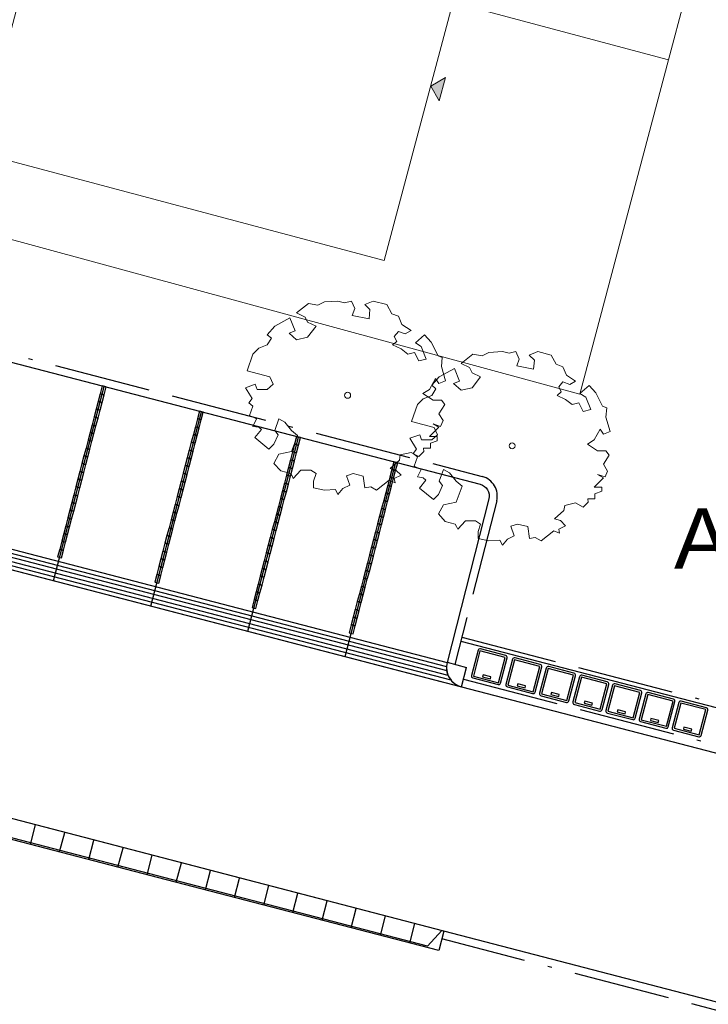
# Model space of a CAD drawing. Header units: metres. Extents: x 253535 to 254630, y 592458 to 593699.
# Tile 7 of 40: x 253707 to 253724, y 592955 to 592980. Entities that reach past the tile are written whole.
import ezdxf
from ezdxf.enums import TextEntityAlignment as Align

# ---------------------------------------------------------------- set-up
doc = ezdxf.new("R2010")
doc.units = ezdxf.units.M
doc.linetypes.add('ACAD_ISO11W100', pattern=[33, 12, -3, 12, -3, 0, -3])
for name, color, linetype, lineweight in [('B-WE-GR-BOOM-S2', 114, 'Continuous', 9), ('B-WE-GR-BOOM_STAMDIAMETER-T', 7, 'Continuous', 25), ('N-woningen', 1, 'Continuous', 0)]:
    doc.layers.add(name, color=color, linetype=linetype, lineweight=lineweight)
for name, color, linetype in [('N-EI-OV-Mast-S', 7, 'Continuous'), ('N-EI-OV-Mast_0_Symbool_Code', 7, 'Continuous'), ('N-EI-OV-Mast_1_Mastnummer-T', 7, 'Continuous'), ('N-EI-OV-Mast_2_Kast-en-Groep-T', 7, 'Continuous'), ('N-EI-OV-Mast_4_Overig_1-T', 7, 'Continuous'), ('N-EI-OV-Mast_5_Overig_2-T', 7, 'Continuous'), ('N-WB-ARC-BETONSTEEN KF', 253, 'Continuous'), ('N-WB-BAND TROTTOIRBAND 18 20', 7, 'ACAD_ISO11W100'), ('N-WB-CONTAINERVERZAMELPLAATS', 8, 'Continuous'), ('N-WB-INRITBLOK 18 20', 2, 'Continuous'), ('N-WB-KANTVERHARDING', 2, 'Continuous'), ('N-WB-MATERIAALGRENS', 1, 'Continuous'), ('N-WB-MOLGOOT GEBAKKEN DF', 8, 'Continuous')]:
    doc.layers.add(name, color=color, linetype=linetype)
doc.styles.add('ARIAL', font='arial.ttf')
doc.styles.add('NLCS-ISO', font='txt')

# ---------------------------------------------------------------- blocks, each defined once
blk = doc.blocks.new('SGR-BOOM_06_ST')
at = {"linetype": 'Continuous', "flags": 128}
blk.add_lwpolyline([(2.698, 3.52), (2.53, 3.939), (2.197, 4.064), (1.945, 4.524), (1.273, 4.692), (0.855, 4.524), (1.108, 4.273), (1.064, 3.812), (0.228, 3.98), (0.352, 4.315), (0.184, 4.692), (-0.15, 4.609), (-0.486, 4.692), (-1.155, 4.65), (-1.491, 4.483), (-1.952, 4.565), (-2.539, 4.105), (-2.12, 3.896), (-1.994, 3.644), (-1.575, 3.435), (-1.994, 2.89), (-2.539, 2.766), (-2.915, 3.099), (-2.62, 3.217), (-2.873, 3.855), (-3.628, 3.435), (-4.004, 3.016), (-3.794, 2.848), (-4.004, 2.514), (-4.425, 2.346), (-4.717, 2.054), (-5.01, 1.214), (-3.88, 0.921), (-3.712, 0.544), (-4.004, 0.293), (-4.507, 0.293), (-4.602, 0.556), (-5.093, 0.376), (-4.758, -0.168), (-4.925, -0.377), (-4.717, -0.545), (-4.884, -1.006), (-4.532, -1.182), (-4.717, -1.551), (-4.424, -1.592), (-4.293, -1.707), (-4.619, -2.107), (-3.921, -2.682), (-3.668, -2.431), (-3.46, -1.97), (-3.627, -1.761), (-3.419, -1.174), (-3.124, -1.342), (-2.788, -1.761), (-2.496, -2.01), (-2.788, -2.808), (-3.419, -2.932), (-3.668, -3.394), (-3.333, -3.771), (-2.832, -3.897), (-2.769, -4.022), (-2.706, -4.148), (-2.328, -3.729), (-1.826, -3.729), (-1.575, -3.897), (-1.699, -4.273), (-1.699, -4.609), (-1.154, -4.736), (-0.61, -4.692), (-0.486, -4.945), (-0.233, -4.65), (0.101, -4.483), (-0.059, -4.007), (0.269, -3.896), (0.773, -4.023), (0.856, -4.609), (1.149, -4.565), (1.442, -4.736), (2.071, -4.232), (2.365, -4.356), (2.322, -4.147), (2.657, -3.98), (2.406, -3.728), (2.113, -3.644), (2.574, -3.226), (2.615, -2.975), (3.16, -2.848), (3.538, -3.058), (3.787, -2.807), (3.77, -2.633), (4.123, -2.633), (4.123, -2.387), (4.459, -2.263), (4.459, -2.054), (4.082, -2.054), (4.543, -1.591), (4.25, -1.425), (4.627, -1.55), (4.752, -1.257), (4.543, -0.921), (4.835, -0.461), (4.668, -0.252), (4.25, -0.252), (3.746, 0.085), (4.082, 0.294), (4.375, 0.838), (4.543, 0.589), (4.876, 0.713), (4.667, 1.425), (4.711, 1.886), (4.5, 1.97), (4.164, 2.64), (3.828, 3.013), (3.374, 2.604), (3.663, 2.431), (3.914, 1.802), (3.537, 1.718), (3.327, 2.136), (2.991, 2.054), (2.657, 2.305), (2.238, 2.514), (2.447, 2.682), (2.321, 2.932), (2.53, 3.184), (2.866, 3.059), (3.159, 3.227)], close=True, dxfattribs=at)
blk.add_circle((0, 0), 0.15)
at = {"layer": 'B-WE-GR-BOOM_STAMDIAMETER-T', "style": 'NLCS-ISO'}
blk.add_attdef('STAMDIAMETER', text='', height=0.3, dxfattribs=at).set_placement((0, 0), align=Align.BOTTOM_LEFT)
blk = doc.blocks.new('*U43')
at = {"layer": 'N-EI-OV-Mast-S'}
h = blk.add_hatch(color=0, dxfattribs=at)
h.dxf.hatch_style = 1
edge = h.paths.add_edge_path()
edge.add_line((0.193, 0.725), (-0.193, -0.725))
edge.add_arc((0, 0), 0.75, 435.0841, 615.0841, ccw=False)
blk.add_lwpolyline([(0.193, 0.725), (-0.193, -0.725, -1), (0.193, 0.725, 0)], format="xyb", dxfattribs=at)
blk.add_circle((0, 0), 0.75, dxfattribs=at)
at = {"layer": 'N-EI-OV-Mast_0_Symbool_Code', "style": 'ARIAL'}
blk.add_attdef('CODE', text='', height=1.5, dxfattribs=at).set_placement((-1.595, -1.203), align=Align.MIDDLE_CENTER)
at = {"layer": 'N-EI-OV-Mast_1_Mastnummer-T', "style": 'ARIAL'}
blk.add_attdef('MASTNR', text='', height=0.75, dxfattribs=at).set_placement((0.416, 2.049), align=Align.MIDDLE_LEFT)
at = {"layer": 'N-EI-OV-Mast_2_Kast-en-Groep-T', "style": 'ARIAL'}
for tag, p in [('KASTNR', (0.416, 0.924)), ('GROEP', (0.416, -0.201))]:
    blk.add_attdef(tag, text='', height=0.75, dxfattribs=at).set_placement(p, align=Align.MIDDLE_LEFT)
at = {"layer": 'N-EI-OV-Mast_4_Overig_1-T', "style": 'ARIAL'}
blk.add_attdef('OVERIG1', text='', height=0.75, dxfattribs=at).set_placement((0.416, -1.326), align=Align.MIDDLE_LEFT)
at = {"layer": 'N-EI-OV-Mast_5_Overig_2-T', "style": 'ARIAL'}
blk.add_attdef('OVERIG2', text='', height=0.75, dxfattribs=at).set_placement((0.416, -2.451), align=Align.MIDDLE_LEFT)

msp = doc.modelspace()

# ---------------------------------------------------------------- hatches: boundary and pattern name
at = {"layer": 'N-woningen'}
h = msp.add_hatch(color=252, dxfattribs=at)
h.dxf.hatch_style = 1
h.paths.add_polyline_path([(253717.239, 592977.774), (253717.026, 592978.141), (253717.392, 592978.355)])

# ---------------------------------------------------------------- linework, layer by layer
at = {"layer": 'N-WB-ARC-BETONSTEEN KF', "color": 252}
for points in [[(253708.895, 592970.453), (253708.946, 592970.647), (253708.849, 592970.672), (253708.798, 592970.478)], [(253708.794, 592970.066), (253708.845, 592970.259), (253708.748, 592970.285), (253708.698, 592970.091)], [(253708.845, 592970.259), (253708.895, 592970.453), (253708.798, 592970.478), (253708.748, 592970.285)], [(253708.744, 592969.872), (253708.794, 592970.066), (253708.698, 592970.091), (253708.647, 592969.898)], [(253711.315, 592969.823), (253711.365, 592970.017), (253711.268, 592970.042), (253711.218, 592969.848)], [(253708.693, 592969.679), (253708.744, 592969.872), (253708.647, 592969.898), (253708.597, 592969.704)], [(253711.264, 592969.63), (253711.315, 592969.823), (253711.218, 592969.848), (253711.167, 592969.655)], [(253708.643, 592969.485), (253708.693, 592969.679), (253708.597, 592969.704), (253708.546, 592969.511)], [(253711.214, 592969.436), (253711.264, 592969.63), (253711.167, 592969.655), (253711.117, 592969.461)], [(253708.542, 592969.098), (253708.593, 592969.292), (253708.496, 592969.317), (253708.445, 592969.123)], [(253708.593, 592969.292), (253708.643, 592969.485), (253708.546, 592969.511), (253708.496, 592969.317)], [(253711.163, 592969.242), (253711.214, 592969.436), (253711.117, 592969.461), (253711.066, 592969.268)], [(253713.734, 592969.195), (253713.785, 592969.388), (253713.688, 592969.413), (253713.637, 592969.22)], [(253708.492, 592968.905), (253708.542, 592969.098), (253708.445, 592969.123), (253708.395, 592968.93)], [(253711.062, 592968.855), (253711.113, 592969.049), (253711.016, 592969.074), (253710.966, 592968.881)], [(253711.113, 592969.049), (253711.163, 592969.242), (253711.066, 592969.268), (253711.016, 592969.074)], [(253713.633, 592968.807), (253713.684, 592969.001), (253713.587, 592969.026), (253713.537, 592968.833)], [(253713.684, 592969.001), (253713.734, 592969.195), (253713.637, 592969.22), (253713.587, 592969.026)], [(253708.441, 592968.711), (253708.492, 592968.905), (253708.395, 592968.93), (253708.345, 592968.736)], [(253711.012, 592968.662), (253711.062, 592968.855), (253710.966, 592968.881), (253710.915, 592968.687)], [(253713.583, 592968.614), (253713.633, 592968.807), (253713.537, 592968.833), (253713.486, 592968.639)], [(253716.153, 592968.563), (253716.204, 592968.757), (253716.107, 592968.782), (253716.056, 592968.588)], [(253708.34, 592968.324), (253708.391, 592968.518), (253708.294, 592968.543), (253708.244, 592968.349)], [(253708.391, 592968.518), (253708.441, 592968.711), (253708.345, 592968.736), (253708.294, 592968.543)], [(253710.962, 592968.468), (253711.012, 592968.662), (253710.915, 592968.687), (253710.865, 592968.494)], [(253713.533, 592968.42), (253713.583, 592968.614), (253713.486, 592968.639), (253713.436, 592968.446)], [(253716.103, 592968.37), (253716.153, 592968.563), (253716.056, 592968.588), (253716.006, 592968.395)], [(253708.29, 592968.131), (253708.34, 592968.324), (253708.244, 592968.349), (253708.193, 592968.156)], [(253710.861, 592968.081), (253710.911, 592968.275), (253710.814, 592968.3), (253710.764, 592968.106)], [(253710.911, 592968.275), (253710.962, 592968.468), (253710.865, 592968.494), (253710.814, 592968.3)], [(253713.482, 592968.227), (253713.533, 592968.42), (253713.436, 592968.446), (253713.385, 592968.252)], [(253716.052, 592968.176), (253716.103, 592968.37), (253716.006, 592968.395), (253715.956, 592968.201)], [(253708.24, 592967.937), (253708.29, 592968.131), (253708.193, 592968.156), (253708.143, 592967.962)], [(253710.81, 592967.888), (253710.861, 592968.081), (253710.764, 592968.106), (253710.713, 592967.913)], [(253713.381, 592967.84), (253713.432, 592968.033), (253713.335, 592968.059), (253713.284, 592967.865)], [(253713.432, 592968.033), (253713.482, 592968.227), (253713.385, 592968.252), (253713.335, 592968.059)], [(253716.002, 592967.983), (253716.052, 592968.176), (253715.956, 592968.201), (253715.905, 592968.008)], [(253708.189, 592967.743), (253708.24, 592967.937), (253708.143, 592967.962), (253708.092, 592967.769)], [(253710.76, 592967.694), (253710.81, 592967.888), (253710.713, 592967.913), (253710.663, 592967.719)], [(253713.331, 592967.646), (253713.381, 592967.84), (253713.284, 592967.865), (253713.234, 592967.671)], [(253715.901, 592967.596), (253715.952, 592967.789), (253715.855, 592967.814), (253715.804, 592967.621)], [(253715.952, 592967.789), (253716.002, 592967.983), (253715.905, 592968.008), (253715.855, 592967.814)], [(253708.088, 592967.356), (253708.139, 592967.55), (253708.042, 592967.575), (253707.992, 592967.382)], [(253708.139, 592967.55), (253708.189, 592967.743), (253708.092, 592967.769), (253708.042, 592967.575)], [(253710.709, 592967.501), (253710.76, 592967.694), (253710.663, 592967.719), (253710.613, 592967.526)], [(253713.28, 592967.453), (253713.331, 592967.646), (253713.234, 592967.671), (253713.184, 592967.478)], [(253715.851, 592967.402), (253715.901, 592967.596), (253715.804, 592967.621), (253715.754, 592967.427)], [(253708.038, 592967.163), (253708.088, 592967.356), (253707.992, 592967.382), (253707.941, 592967.188)], [(253710.609, 592967.114), (253710.659, 592967.307), (253710.562, 592967.332), (253710.512, 592967.139)], [(253710.659, 592967.307), (253710.709, 592967.501), (253710.613, 592967.526), (253710.562, 592967.332)], [(253713.23, 592967.259), (253713.28, 592967.453), (253713.184, 592967.478), (253713.133, 592967.284)], [(253715.8, 592967.208), (253715.851, 592967.402), (253715.754, 592967.427), (253715.703, 592967.234)], [(253707.987, 592966.969), (253708.038, 592967.163), (253707.941, 592967.188), (253707.891, 592966.995)], [(253710.558, 592966.92), (253710.609, 592967.114), (253710.512, 592967.139), (253710.461, 592966.945)], [(253713.129, 592966.872), (253713.18, 592967.066), (253713.083, 592967.091), (253713.032, 592966.897)], [(253713.18, 592967.066), (253713.23, 592967.259), (253713.133, 592967.284), (253713.083, 592967.091)], [(253715.75, 592967.015), (253715.8, 592967.208), (253715.703, 592967.234), (253715.653, 592967.04)], [(253707.937, 592966.776), (253707.987, 592966.969), (253707.891, 592966.995), (253707.84, 592966.801)], [(253710.508, 592966.726), (253710.558, 592966.92), (253710.461, 592966.945), (253710.411, 592966.752)], [(253713.079, 592966.679), (253713.129, 592966.872), (253713.032, 592966.897), (253712.982, 592966.704)], [(253715.649, 592966.628), (253715.699, 592966.821), (253715.603, 592966.847), (253715.552, 592966.653)], [(253715.699, 592966.821), (253715.75, 592967.015), (253715.653, 592967.04), (253715.603, 592966.847)], [(253707.836, 592966.389), (253707.887, 592966.582), (253707.79, 592966.607), (253707.739, 592966.414)], [(253707.887, 592966.582), (253707.937, 592966.776), (253707.84, 592966.801), (253707.79, 592966.607)], [(253710.457, 592966.533), (253710.508, 592966.726), (253710.411, 592966.752), (253710.36, 592966.558)], [(253713.028, 592966.485), (253713.079, 592966.679), (253712.982, 592966.704), (253712.931, 592966.51)], [(253715.599, 592966.434), (253715.649, 592966.628), (253715.552, 592966.653), (253715.502, 592966.46)], [(253710.356, 592966.146), (253710.407, 592966.339), (253710.31, 592966.365), (253710.26, 592966.171)], [(253710.407, 592966.339), (253710.457, 592966.533), (253710.36, 592966.558), (253710.31, 592966.365)], [(253712.978, 592966.291), (253713.028, 592966.485), (253712.931, 592966.51), (253712.881, 592966.317)], [(253715.548, 592966.241), (253715.599, 592966.434), (253715.502, 592966.46), (253715.451, 592966.266)], [(253710.306, 592965.952), (253710.356, 592966.146), (253710.26, 592966.171), (253710.209, 592965.978)], [(253712.877, 592965.904), (253712.927, 592966.098), (253712.831, 592966.123), (253712.78, 592965.93)], [(253712.927, 592966.098), (253712.978, 592966.291), (253712.881, 592966.317), (253712.831, 592966.123)], [(253715.498, 592966.047), (253715.548, 592966.241), (253715.451, 592966.266), (253715.401, 592966.072)], [(253710.256, 592965.759), (253710.306, 592965.952), (253710.209, 592965.978), (253710.159, 592965.784)], [(253712.827, 592965.711), (253712.877, 592965.904), (253712.78, 592965.93), (253712.73, 592965.736)], [(253715.397, 592965.66), (253715.447, 592965.854), (253715.35, 592965.879), (253715.3, 592965.685)], [(253715.447, 592965.854), (253715.498, 592966.047), (253715.401, 592966.072), (253715.35, 592965.879)], [(253712.776, 592965.517), (253712.827, 592965.711), (253712.73, 592965.736), (253712.679, 592965.543)], [(253715.346, 592965.467), (253715.397, 592965.66), (253715.3, 592965.685), (253715.25, 592965.492)], [(253712.675, 592965.13), (253712.726, 592965.324), (253712.629, 592965.349), (253712.578, 592965.155)], [(253712.726, 592965.324), (253712.776, 592965.517), (253712.679, 592965.543), (253712.629, 592965.349)], [(253715.296, 592965.273), (253715.346, 592965.467), (253715.25, 592965.492), (253715.199, 592965.298)], [(253715.195, 592964.886), (253715.246, 592965.08), (253715.149, 592965.105), (253715.098, 592964.911)], [(253715.246, 592965.08), (253715.296, 592965.273), (253715.199, 592965.298), (253715.149, 592965.105)], [(253715.145, 592964.692), (253715.195, 592964.886), (253715.098, 592964.911), (253715.048, 592964.718)], [(253715.094, 592964.499), (253715.145, 592964.692), (253715.048, 592964.718), (253714.997, 592964.524)]]:
    msp.add_lwpolyline(points, close=True, dxfattribs=at)
at = {"layer": 'N-WB-BAND TROTTOIRBAND 18 20', "color": 252, "ltscale": 0.2}
for p, q in [((253694.722, 592974.556), (253718.31, 592968.414)), ((253718.668, 592967.806), (253717.626, 592963.735)), ((253717.434, 592963.786), (253717.919, 592963.658))]:
    msp.add_line(p, q, dxfattribs=at)
at = {"layer": 'N-WB-BAND TROTTOIRBAND 18 20', "color": 252}
msp.add_line((253717.792, 592963.176), (253717.919, 592963.658), dxfattribs=at)
at = {"layer": 'N-WB-BAND TROTTOIRBAND 18 20', "color": 252, "ltscale": 0.2}
for points in [[(253717.8, 592964.414), (253724.255, 592962.733)], [(253717.843, 592963.369), (253723.996, 592961.767)]]:
    msp.add_lwpolyline(points, dxfattribs=at)
msp.add_lwpolyline([(253760.448, 592952.645), (253758.875, 592946.589, -0.414419), (253758.265, 592946.231), (253717.3, 592956.897)], format="xyb", dxfattribs=at)
msp.add_arc((253718.184, 592967.93), 0.5, 345.6459, 75.4061, dxfattribs=at)
at = {"layer": 'N-WB-CONTAINERVERZAMELPLAATS', "color": 252}
for points in [[(253718.893, 592963.956), (253718.265, 592964.121, 0.414214), (253718.204, 592964.086), (253718.039, 592963.457, 0.414214), (253718.074, 592963.396), (253718.703, 592963.231, 0.414214), (253718.764, 592963.266), (253718.929, 592963.895, 0.414214)], [(253719.754, 592963.732), (253719.125, 592963.897, 0.414214), (253719.064, 592963.862), (253718.899, 592963.233, 0.414214), (253718.935, 592963.172), (253719.563, 592963.007, 0.414214), (253719.624, 592963.042), (253719.79, 592963.671, 0.414214)], [(253720.592, 592963.514), (253719.964, 592963.679, 0.414214), (253719.903, 592963.643), (253719.737, 592963.015, 0.414214), (253719.773, 592962.953), (253720.402, 592962.788, 0.414214), (253720.463, 592962.824), (253720.628, 592963.453, 0.414214)], [(253721.42, 592963.298), (253720.791, 592963.463, 0.414214), (253720.73, 592963.428), (253720.565, 592962.799, 0.414214), (253720.601, 592962.738), (253721.229, 592962.573, 0.414214), (253721.29, 592962.608), (253721.456, 592963.237, 0.414214)], [(253722.244, 592963.084), (253721.615, 592963.249, 0.414214), (253721.554, 592963.213), (253721.389, 592962.585, 0.414214), (253721.425, 592962.523), (253722.053, 592962.358, 0.414214), (253722.114, 592962.394), (253722.279, 592963.023, 0.414214)], [(253723.07, 592962.869), (253722.441, 592963.034, 0.414214), (253722.38, 592962.998), (253722.215, 592962.369, 0.414214), (253722.25, 592962.308), (253722.879, 592962.143, 0.414214), (253722.94, 592962.179), (253723.105, 592962.808, 0.414214)], [(253723.889, 592962.655), (253723.261, 592962.82, 0.414214), (253723.2, 592962.785), (253723.035, 592962.156, 0.414214), (253723.07, 592962.095), (253723.699, 592961.93, 0.414214), (253723.76, 592961.965), (253723.925, 592962.594, 0.414214)]]:
    msp.add_lwpolyline(points, format="xyb", close=True, dxfattribs=at)
for points in [[(253718.881, 592963.908), (253718.252, 592964.073), (253718.087, 592963.444), (253718.716, 592963.279)], [(253719.741, 592963.684), (253719.112, 592963.849), (253718.947, 592963.22), (253719.576, 592963.055)], [(253720.58, 592963.465), (253719.951, 592963.631), (253719.786, 592963.002), (253720.414, 592962.837)], [(253718.525, 592963.424), (253718.332, 592963.475), (253718.319, 592963.426), (253718.513, 592963.376)], [(253721.407, 592963.25), (253720.779, 592963.415), (253720.613, 592962.786), (253721.242, 592962.621)], [(253719.386, 592963.2), (253719.192, 592963.251), (253719.18, 592963.202), (253719.373, 592963.151)], [(253722.231, 592963.035), (253721.602, 592963.2), (253721.437, 592962.572), (253722.066, 592962.407)], [(253720.224, 592962.981), (253720.031, 592963.032), (253720.018, 592962.984), (253720.212, 592962.933)], [(253723.057, 592962.82), (253722.428, 592962.985), (253722.263, 592962.357), (253722.892, 592962.192)], [(253721.052, 592962.766), (253720.859, 592962.817), (253720.846, 592962.768), (253721.039, 592962.718)], [(253723.877, 592962.607), (253723.248, 592962.772), (253723.083, 592962.143), (253723.712, 592961.978)], [(253721.876, 592962.551), (253721.682, 592962.602), (253721.67, 592962.554), (253721.863, 592962.503)], [(253722.702, 592962.336), (253722.508, 592962.387), (253722.496, 592962.339), (253722.689, 592962.288)], [(253723.522, 592962.123), (253723.328, 592962.174), (253723.315, 592962.125), (253723.509, 592962.075)]]:
    msp.add_lwpolyline(points, close=True, dxfattribs=at)
at = {"layer": 'N-WB-INRITBLOK 18 20', "color": 252}
for p, q in [((253710.576, 592958.854), (253700.898, 592961.374)), ((253710.45, 592958.37), (253700.531, 592960.953)), ((253716.948, 592956.719), (253700.82, 592960.919)), ((253707.063, 592959.252), (253707.189, 592959.736)), ((253707.788, 592959.063), (253707.914, 592959.547)), ((253708.514, 592958.874), (253708.64, 592959.358)), ((253709.24, 592958.685), (253709.366, 592959.169)), ((253709.966, 592958.496), (253710.092, 592958.98)), ((253717.35, 592957.089), (253710.576, 592958.854)), ((253710.692, 592958.307), (253710.818, 592958.791)), ((253711.417, 592958.118), (253711.543, 592958.601)), ((253717.224, 592956.605), (253710.45, 592958.37)), ((253712.143, 592957.929), (253712.269, 592958.412)), ((253712.869, 592957.74), (253712.995, 592958.223)), ((253713.595, 592957.551), (253713.721, 592958.034)), ((253714.321, 592957.362), (253714.447, 592957.845)), ((253715.046, 592957.173), (253715.172, 592957.656)), ((253715.772, 592956.983), (253715.898, 592957.467)), ((253716.624, 592957.278), (253716.498, 592956.794)), ((253716.948, 592956.719), (253717.301, 592957.102)), ((253717.35, 592957.089), (253717.224, 592956.605))]:
    msp.add_line(p, q, dxfattribs=at)
at = {"layer": 'N-WB-KANTVERHARDING', "color": 252}
for p, q in [((253717.35, 592957.09), (253665.296, 592970.644)), ((253717.791, 592963.176), (253727.814, 592960.566))]:
    msp.add_line(p, q, dxfattribs=at)
for points in [[(253793.595, 593032.529), (253787.588, 593034.091, 0.414324), (253780.271, 593029.792), (253758.682, 592946.639, -0.414414), (253758.316, 592946.424), (253717.35, 592957.09)], [(253693.248, 592970.084), (253694.305, 592974.147, -0.414214), (253694.671, 592974.362), (253718.259, 592968.22, -0.412936), (253718.474, 592967.856), (253717.433, 592963.784)]]:
    msp.add_lwpolyline(points, format="xyb", dxfattribs=at)
for points in [[(253707.637, 592965.819), (253708.897, 592970.658)], [(253710.056, 592965.189), (253711.316, 592970.028)], [(253693.115, 592969.6), (253717.309, 592963.301)], [(253712.476, 592964.56), (253713.736, 592969.398)], [(253714.895, 592963.93), (253716.155, 592968.768)], [(253717.775, 592964.317), (253724.326, 592962.611)]]:
    msp.add_lwpolyline(points, dxfattribs=at)
for centre, start, end in [((253717.917, 592963.66), 165.6561, 255.4039), ((253717.918, 592963.66), 165.5227, 255.5266)]:
    msp.add_arc(centre, 0.5, start, end, dxfattribs=at)
at = {"layer": 'N-WB-MATERIAALGRENS', "color": 252}
msp.add_lwpolyline([(253693.241, 592970.084), (253717.434, 592963.785)], dxfattribs=at)
at = {"layer": 'N-WB-MOLGOOT GEBAKKEN DF', "color": 252}
for points in [[(253693.073, 592969.818), (253717.455, 592963.47)], [(253693.156, 592969.9), (253717.424, 592963.581)], [(253693.215, 592969.988), (253717.418, 592963.686)], [(253692.951, 592969.747), (253717.527, 592963.348)], [(253693.115, 592969.601), (253717.793, 592963.176)]]:
    msp.add_lwpolyline(points, dxfattribs=at)
at = {"layer": 'N-woningen', "color": 252}
for points in [[(253717.312, 593019.904), (253705.761, 592976.484), (253715.869, 592973.795), (253727.425, 593017.234)], [(253717.239, 592977.774), (253717.026, 592978.141), (253717.392, 592978.355)]]:
    msp.add_lwpolyline(points, close=True, dxfattribs=at)
for points in [[(253696.76, 592992.335), (253695.169, 592986.209), (253722.948, 592978.792), (253724.573, 592984.91)], [(253695.169, 592986.209), (253693.021, 592977.946), (253700.087, 592976.085), (253720.737, 592970.468), (253722.948, 592978.792)]]:
    msp.add_lwpolyline(points, dxfattribs=at)

# ---------------------------------------------------------------- block references
at = {"layer": 'B-WE-GR-BOOM-S2', "color": 252, "xscale": 0.5, "yscale": 0.5, "zscale": 0.5}
for p in [(253714.958, 592970.439, -0.395), (253719.053, 592969.179, -0.389)]:
    msp.add_blockref('SGR-BOOM_06_ST', p, dxfattribs=at)
at = {"layer": 'N-EI-OV-Mast-S', "color": 5}
ref = msp.add_blockref('*U43', (253725.378, 592968.076), dxfattribs=at)
ref.add_attrib('MASTNR', 'A3615', dxfattribs={"layer": 'N-EI-OV-Mast_1_Mastnummer-T', "color": 6, "height": 0.75, "style": 'ARIAL'}).set_placement((253725.794, 592970.125), align=Align.MIDDLE_LEFT)
ref.add_attrib('CODE', 'A', dxfattribs={"layer": 'N-EI-OV-Mast_0_Symbool_Code', "height": 1.5, "style": 'ARIAL'}).set_placement((253723.783, 592966.873), align=Align.MIDDLE_CENTER)

doc.saveas('drawing.dxf')
